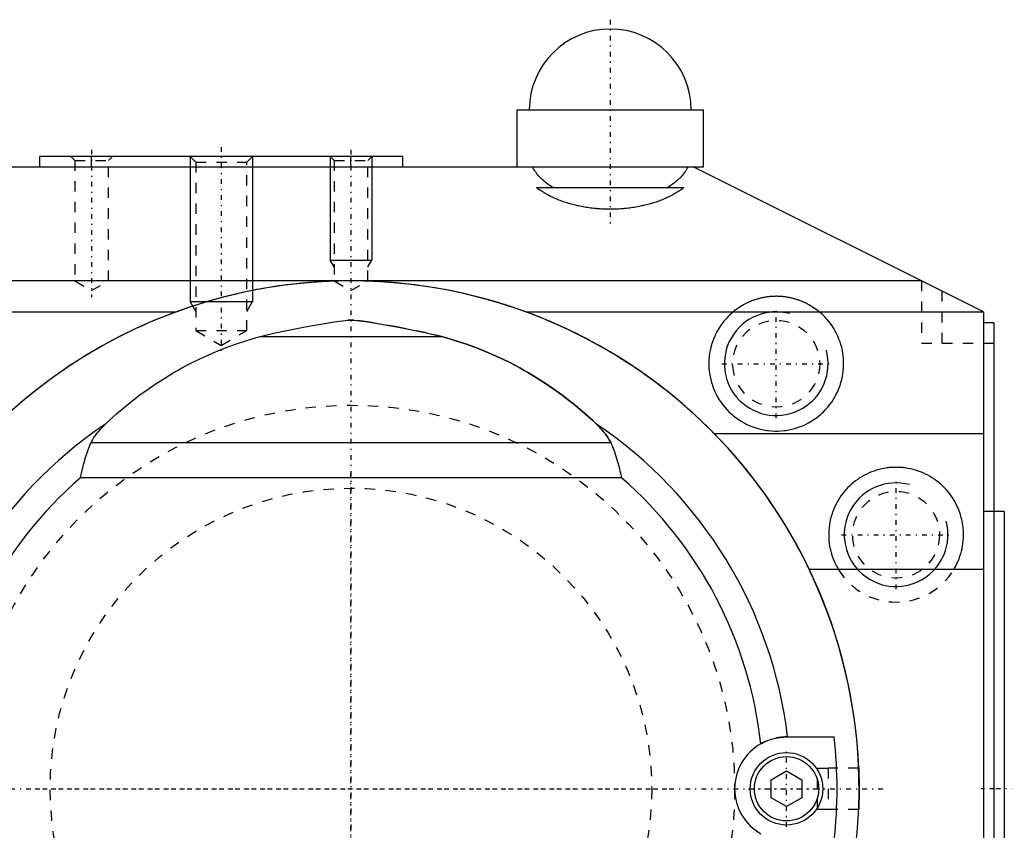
# Model space of a CAD drawing. Extents: x -202 to 415, y -1 to 644.
# Tile 7 of 9: x 68 to 163, y 566 to 644. Entities that reach past the tile are written whole.
import ezdxf

# ---------------------------------------------------------------- set-up
doc = ezdxf.new("R2010")
doc.units = 0
doc.linetypes.add('CENTER', pattern=[1.5, 0.45, -0.5, 0.05, -0.5])
doc.linetypes.add('DASHED', pattern=[2, 1, -1])
for name, color, linetype in [('AM_0', 7, 'CONTINUOUS'), ('AM_10', 7, 'CONTINUOUS'), ('AM_3', 7, 'DASHED'), ('AM_7', 7, 'CENTER')]:
    doc.layers.add(name, color=color, linetype=linetype)

msp = doc.modelspace()

# ---------------------------------------------------------------- linework, layer by layer
at = {"layer": 'AM_0', "color": 7, "linetype": 'CONTINUOUS'}
for p, q in [((116, 635.5), (116, 630)), ((116, 635.5), (134, 635.5)), ((134, 630), (134, 635.5)), ((70, 630), (70, 631)), ((105, 631), (70, 631)), ((75, 630), (75, 631)), ((100, 630), (100, 631)), ((105, 630), (105, 631)), ((41.309, 630), (134, 630)), ((161, 616), (133, 630)), ((117.893, 628), (132.107, 628)), ((155, 619), (32.649, 619)), ((83.082, 615.987), (46, 615.987)), ((161, 615.987), (116.918, 615.987)), ((161, 616), (161, 521)), ((99.713, 615.208), (100.287, 615.208)), ((162, 614.956), (161, 614.956)), ((162, 614.956), (162, 525)), ((91.258, 613.629), (108.742, 613.629)), ((161, 604.258), (135.034, 604.258)), ((74.952, 603.4), (125.048, 603.4)), ((126.083, 600), (73.917, 600)), ((163, 596.75), (162, 596.75)), ((163, 596.75), (163, 543.25)), ((161, 591.16), (144.196, 591.16)), ((142, 575), (146.606, 575)), ((140.51, 570.86), (142, 571.721)), ((142, 571.721), (143.49, 570.86)), ((140.51, 569.14), (140.51, 570.86)), ((143.49, 570.86), (143.49, 569.14)), ((142, 568.279), (140.51, 569.14)), ((143.49, 569.14), (142, 568.279))]:
    msp.add_line(p, q, dxfattribs=at)
for points in [[(119.488, 628.001, 0), (119.412, 628.048, 0), (119.263, 628.143, 0), (119.118, 628.24, 0), (119.047, 628.289, 0), (118.977, 628.339, 0), (118.842, 628.441, 0), (118.711, 628.545, 0), (118.585, 628.652, 0), (118.464, 628.76, 0), (118.348, 628.87, 0), (118.292, 628.926, 0), (118.237, 628.982, 0), (118.132, 629.096, 0), (118.031, 629.212, 0), (117.937, 629.329, 0), (117.847, 629.448, 0), (117.763, 629.569, 0), (117.724, 629.629, 0), (117.685, 629.69, 0), (117.613, 629.813, 0), (117.546, 629.938, 0), (117.515, 630, 0)], [(132.485, 630, 0), (132.454, 629.937, 0), (132.387, 629.813, 0), (132.315, 629.69, 0), (132.276, 629.629, 0), (132.236, 629.568, 0), (132.152, 629.448, 0), (132.063, 629.329, 0), (131.968, 629.211, 0), (131.868, 629.096, 0), (131.762, 628.982, 0), (131.707, 628.925, 0), (131.651, 628.869, 0), (131.535, 628.759, 0), (131.414, 628.65, 0), (131.288, 628.544, 0), (131.157, 628.44, 0), (131.021, 628.338, 0), (130.951, 628.288, 0), (130.88, 628.238, 0), (130.735, 628.141, 0), (130.586, 628.046, 0), (130.509, 628, 0)], [(132.107, 628, 0), (132.06, 627.964, 0), (131.965, 627.893, 0), (131.868, 627.823, 0), (131.819, 627.788, 0), (131.769, 627.754, 0), (131.668, 627.686, 0), (131.566, 627.619, 0), (131.461, 627.553, 0), (131.354, 627.488, 0), (131.246, 627.424, 0), (131.191, 627.393, 0), (131.136, 627.361, 0), (131.024, 627.3, 0), (130.91, 627.239, 0), (130.795, 627.18, 0), (130.678, 627.122, 0), (130.56, 627.065, 0), (130.5, 627.037, 0), (130.44, 627.009, 0), (130.318, 626.955, 0), (130.195, 626.902, 0), (130.133, 626.876, 0), (130.07, 626.85, 0), (129.944, 626.799, 0), (129.817, 626.75, 0), (129.752, 626.725, 0), (129.688, 626.701, 0), (129.558, 626.655, 0), (129.426, 626.609, 0), (129.293, 626.565, 0), (129.16, 626.522, 0), (129.024, 626.481, 0), (128.956, 626.46, 0), (128.888, 626.441, 0), (128.751, 626.402, 0), (128.612, 626.365, 0), (128.473, 626.329, 0), (128.332, 626.294, 0), (128.191, 626.261, 0), (128.12, 626.245, 0), (128.049, 626.23, 0), (127.906, 626.199, 0), (127.762, 626.171, 0), (127.617, 626.144, 0), (127.471, 626.118, 0), (127.325, 626.093, 0), (127.252, 626.082, 0), (127.178, 626.071, 0), (127.031, 626.049, 0), (126.882, 626.03, 0), (126.734, 626.011, 0), (126.585, 625.994, 0), (126.435, 625.979, 0), (126.36, 625.972, 0), (126.285, 625.965, 0), (126.135, 625.953, 0), (125.984, 625.942, 0), (125.833, 625.933, 0), (125.682, 625.925, 0), (125.531, 625.919, 0), (125.455, 625.917, 0), (125.379, 625.915, 0), (125.228, 625.912, 0), (125.076, 625.91, 0), (125, 625.91, 0), (124.924, 625.91, 0), (124.772, 625.912, 0), (124.621, 625.915, 0), (124.545, 625.917, 0), (124.469, 625.919, 0), (124.318, 625.925, 0), (124.167, 625.933, 0), (124.016, 625.942, 0), (123.865, 625.953, 0), (123.715, 625.965, 0), (123.64, 625.972, 0), (123.565, 625.979, 0), (123.415, 625.994, 0), (123.266, 626.011, 0), (123.118, 626.03, 0), (122.969, 626.049, 0), (122.822, 626.071, 0), (122.748, 626.082, 0), (122.675, 626.093, 0), (122.529, 626.118, 0), (122.383, 626.144, 0), (122.238, 626.171, 0), (122.094, 626.199, 0), (121.951, 626.23, 0), (121.88, 626.245, 0), (121.809, 626.261, 0), (121.668, 626.294, 0), (121.527, 626.329, 0), (121.388, 626.365, 0), (121.249, 626.402, 0), (121.112, 626.441, 0), (121.044, 626.46, 0), (120.976, 626.481, 0), (120.84, 626.522, 0), (120.707, 626.565, 0), (120.574, 626.609, 0), (120.442, 626.655, 0), (120.312, 626.701, 0), (120.248, 626.725, 0), (120.183, 626.75, 0), (120.056, 626.799, 0), (119.93, 626.85, 0), (119.867, 626.876, 0), (119.805, 626.902, 0), (119.682, 626.955, 0), (119.56, 627.009, 0), (119.5, 627.037, 0), (119.44, 627.065, 0), (119.322, 627.122, 0), (119.205, 627.18, 0), (119.09, 627.239, 0), (118.976, 627.3, 0), (118.864, 627.361, 0), (118.809, 627.393, 0), (118.754, 627.424, 0), (118.646, 627.488, 0), (118.539, 627.553, 0), (118.434, 627.619, 0), (118.332, 627.686, 0), (118.231, 627.754, 0), (118.181, 627.788, 0), (118.132, 627.823, 0), (118.035, 627.893, 0), (117.94, 627.964, 0), (117.893, 628, 0)], [(91.258, 613.629, 0), (92.704, 613.977, 0), (95.582, 614.578, 0), (98.373, 615.037, 0), (99.713, 615.208, 0)], [(100.287, 615.208, 0), (101.627, 615.037, 0), (104.418, 614.578, 0), (107.296, 613.977, 0), (108.742, 613.629, 0)], [(76.334, 605.183, 0), (76.686, 605.516, 0), (77.403, 606.168, 0), (78.138, 606.798, 0), (78.511, 607.106, 0), (78.889, 607.408, 0), (79.655, 607.996, 0), (80.438, 608.562, 0), (81.235, 609.105, 0), (82.046, 609.626, 0), (82.87, 610.124, 0), (83.288, 610.364, 0), (83.708, 610.598, 0), (84.558, 611.048, 0), (85.42, 611.474, 0), (86.292, 611.875, 0), (87.175, 612.251, 0), (88.068, 612.602, 0), (88.517, 612.768, 0), (88.969, 612.928, 0), (89.879, 613.228, 0), (90.797, 613.502, 0), (91.258, 613.629, 0)], [(108.742, 613.629, 0), (109.203, 613.502, 0), (110.121, 613.228, 0), (111.031, 612.928, 0), (111.483, 612.768, 0), (111.932, 612.602, 0), (112.825, 612.251, 0), (113.708, 611.875, 0), (114.58, 611.474, 0), (115.442, 611.048, 0), (116.292, 610.598, 0), (116.712, 610.364, 0), (117.13, 610.124, 0), (117.954, 609.626, 0), (118.765, 609.105, 0), (119.562, 608.562, 0), (120.345, 607.996, 0), (121.111, 607.408, 0), (121.489, 607.106, 0), (121.862, 606.798, 0), (122.597, 606.168, 0), (123.314, 605.516, 0), (123.666, 605.183, 0)], [(74.952, 603.4, 0), (74.979, 603.457, 0), (75.035, 603.569, 0), (75.094, 603.674, 0), (75.124, 603.725, 0), (75.155, 603.776, 0), (75.219, 603.878, 0), (75.287, 603.98, 0), (75.357, 604.08, 0), (75.43, 604.18, 0), (75.506, 604.279, 0), (75.545, 604.328, 0), (75.585, 604.377, 0), (75.665, 604.475, 0), (75.748, 604.572, 0), (75.834, 604.668, 0), (75.921, 604.764, 0), (76.01, 604.858, 0), (76.055, 604.905, 0), (76.1, 604.952, 0), (76.192, 605.045, 0), (76.286, 605.138, 0), (76.334, 605.183, 0)], [(123.666, 605.183, 0), (123.714, 605.138, 0), (123.808, 605.045, 0), (123.9, 604.952, 0), (123.945, 604.905, 0), (123.99, 604.858, 0), (124.079, 604.764, 0), (124.166, 604.668, 0), (124.252, 604.572, 0), (124.335, 604.475, 0), (124.415, 604.377, 0), (124.455, 604.328, 0), (124.494, 604.279, 0), (124.57, 604.18, 0), (124.643, 604.08, 0), (124.713, 603.98, 0), (124.781, 603.878, 0), (124.845, 603.776, 0), (124.876, 603.725, 0), (124.906, 603.674, 0), (124.965, 603.569, 0), (125.021, 603.457, 0), (125.048, 603.4, 0)], [(73.917, 600, 0), (73.917, 600, 0), (73.917, 600, 0), (73.917, 600, 0), (73.917, 600, 0), (73.916, 600, 0), (73.916, 600, 0), (73.916, 600, 0), (73.916, 600, 0), (73.916, 600, 0), (73.916, 600, 0), (73.916, 600, 0), (73.916, 600, 0), (73.916, 600, 0), (73.916, 600, 0), (73.916, 600, 0), (73.916, 600, 0), (73.916, 600, 0), (73.916, 600, 0), (73.916, 600, 0), (73.916, 600, 0), (73.916, 600, 0), (73.916, 600, 0), (73.916, 600, 0), (73.916, 600, 0), (73.916, 600, 0), (73.916, 600, 0), (73.916, 600, 0), (73.916, 600, 0), (73.916, 600, 0), (73.916, 600, 0), (73.916, 600, 0), (73.916, 600, 0), (73.915, 600, 0), (73.915, 600.001, 0), (73.915, 600.001, 0), (73.915, 600.001, 0), (73.915, 600.001, 0), (73.915, 600.001, 0), (73.915, 600.001, 0), (73.915, 600.001, 0), (73.915, 600.001, 0), (73.915, 600.001, 0), (73.915, 600.001, 0), (73.915, 600.001, 0), (73.915, 600.001, 0), (73.915, 600.001, 0), (73.915, 600.001, 0), (73.915, 600.001, 0), (73.915, 600.001, 0), (73.915, 600.001, 0), (73.915, 600.001, 0), (73.915, 600.001, 0), (73.915, 600.001, 0), (73.915, 600.001, 0), (73.915, 600.001, 0), (73.915, 600.001, 0), (73.915, 600.001, 0), (73.915, 600.002, 0), (73.915, 600.002, 0), (73.915, 600.002, 0), (73.915, 600.002, 0), (73.915, 600.003, 0), (73.915, 600.003, 0), (73.915, 600.004, 0), (73.915, 600.004, 0), (73.915, 600.005, 0), (73.915, 600.005, 0), (73.915, 600.006, 0), (73.915, 600.006, 0), (73.916, 600.007, 0), (73.916, 600.009, 0), (73.917, 600.017, 0), (73.919, 600.025, 0), (73.923, 600.043, 0), (73.93, 600.076, 0), (73.934, 600.093, 0), (73.938, 600.109, 0), (73.945, 600.143, 0), (73.952, 600.176, 0), (73.978, 600.293, 0), (74.024, 600.492, 0), (74.047, 600.592, 0), (74.071, 600.692, 0), (74.119, 600.89, 0), (74.169, 601.087, 0), (74.22, 601.282, 0), (74.272, 601.476, 0), (74.327, 601.669, 0), (74.355, 601.764, 0), (74.383, 601.859, 0), (74.441, 602.048, 0), (74.502, 602.235, 0), (74.564, 602.42, 0), (74.629, 602.603, 0), (74.696, 602.784, 0), (74.73, 602.874, 0), (74.765, 602.963, 0), (74.838, 603.14, 0), (74.913, 603.314, 0), (74.952, 603.4, 0)], [(125.048, 603.4, 0), (125.092, 603.303, 0), (125.176, 603.106, 0), (125.257, 602.907, 0), (125.296, 602.806, 0), (125.334, 602.704, 0), (125.409, 602.499, 0), (125.48, 602.291, 0), (125.549, 602.08, 0), (125.615, 601.866, 0), (125.678, 601.65, 0), (125.709, 601.541, 0), (125.74, 601.432, 0), (125.797, 601.219, 0), (125.849, 601.016, 0), (125.897, 600.824, 0), (125.94, 600.645, 0), (125.979, 600.479, 0), (125.997, 600.401, 0), (126.014, 600.327, 0), (126.045, 600.189, 0), (126.061, 600.116, 0), (126.065, 600.096, 0), (126.07, 600.077, 0), (126.072, 600.067, 0), (126.074, 600.058, 0), (126.08, 600.028, 0), (126.084, 600.01, 0), (126.084, 600.007, 0), (126.085, 600.004, 0), (126.085, 600.003, 0), (126.085, 600.003, 0), (126.085, 600.003, 0), (126.085, 600.002, 0), (126.085, 600.002, 0), (126.085, 600.002, 0), (126.085, 600.002, 0), (126.085, 600.002, 0), (126.085, 600.001, 0), (126.085, 600.001, 0), (126.085, 600.001, 0), (126.085, 600.001, 0), (126.085, 600.001, 0), (126.085, 600.001, 0), (126.085, 600.001, 0), (126.085, 600.001, 0), (126.085, 600.001, 0), (126.085, 600.001, 0), (126.085, 600.001, 0), (126.085, 600.001, 0), (126.085, 600.001, 0), (126.085, 600.001, 0), (126.085, 600.001, 0), (126.085, 600.001, 0), (126.085, 600.001, 0), (126.085, 600.001, 0), (126.085, 600.001, 0), (126.085, 600.001, 0), (126.085, 600.001, 0), (126.085, 600.001, 0), (126.085, 600.001, 0), (126.085, 600.001, 0), (126.085, 600.001, 0), (126.085, 600.001, 0), (126.085, 600.001, 0), (126.085, 600.001, 0), (126.085, 600, 0), (126.084, 600, 0), (126.084, 600, 0), (126.084, 600, 0), (126.084, 600, 0), (126.084, 600, 0), (126.084, 600, 0), (126.084, 600, 0), (126.084, 600, 0), (126.084, 600, 0), (126.084, 600, 0), (126.084, 600, 0), (126.084, 600, 0), (126.084, 600, 0), (126.084, 600, 0), (126.084, 600, 0), (126.084, 600, 0), (126.084, 600, 0), (126.084, 600, 0), (126.084, 600, 0), (126.084, 600, 0), (126.084, 600, 0), (126.084, 600, 0), (126.084, 600, 0), (126.084, 600, 0), (126.084, 600, 0), (126.084, 600, 0), (126.084, 600, 0), (126.084, 600, 0), (126.084, 600, 0), (126.084, 600, 0), (126.084, 600, 0), (126.084, 600, 0), (126.084, 600, 0), (126.084, 600, 0), (126.084, 600, 0), (126.084, 600, 0), (126.084, 600, 0), (126.084, 600, 0), (126.084, 600, 0), (126.084, 600, 0), (126.083, 600, 0), (126.083, 600, 0), (126.083, 600, 0), (126.083, 600, 0), (126.083, 600, 0), (126.083, 600, 0)], [(139.516, 574.339, 0), (139.591, 574.382, 0), (139.743, 574.462, 0), (139.896, 574.536, 0), (139.974, 574.571, 0), (140.051, 574.604, 0), (140.206, 574.667, 0), (140.361, 574.724, 0), (140.517, 574.775, 0), (140.67, 574.82, 0), (140.82, 574.859, 0), (140.894, 574.876, 0), (140.967, 574.892, 0), (141.11, 574.92, 0), (141.248, 574.943, 0), (141.382, 574.962, 0), (141.51, 574.976, 0), (141.632, 574.986, 0), (141.69, 574.99, 0), (141.746, 574.994, 0), (141.853, 574.998, 0), (141.953, 575, 0), (142, 575, 0)], [(148.959, 572, 0), (148.959, 572, 0), (148.959, 572, 0), (148.959, 571.999, 0), (148.959, 571.998, 0), (148.959, 571.998, 0), (148.959, 571.996, 0), (148.959, 571.994, 0), (148.96, 571.992, 0), (148.96, 571.989, 0), (148.96, 571.985, 0), (148.96, 571.984, 0), (148.96, 571.982, 0), (148.96, 571.978, 0), (148.96, 571.973, 0), (148.96, 571.968, 0), (148.961, 571.963, 0), (148.961, 571.957, 0), (148.961, 571.954, 0), (148.961, 571.951, 0), (148.961, 571.944, 0), (148.962, 571.937, 0), (148.962, 571.933, 0), (148.962, 571.929, 0), (148.962, 571.921, 0), (148.963, 571.913, 0), (148.963, 571.908, 0), (148.963, 571.904, 0), (148.963, 571.895, 0), (148.964, 571.885, 0), (148.964, 571.875, 0), (148.965, 571.864, 0), (148.965, 571.853, 0), (148.965, 571.848, 0), (148.965, 571.842, 0), (148.966, 571.83, 0), (148.966, 571.818, 0), (148.967, 571.806, 0), (148.967, 571.793, 0), (148.968, 571.779, 0), (148.968, 571.773, 0), (148.968, 571.766, 0), (148.969, 571.752, 0), (148.969, 571.737, 0), (148.97, 571.722, 0), (148.97, 571.707, 0), (148.971, 571.692, 0), (148.971, 571.684, 0), (148.971, 571.676, 0), (148.972, 571.66, 0), (148.972, 571.643, 0), (148.973, 571.626, 0), (148.974, 571.609, 0), (148.974, 571.592, 0), (148.974, 571.583, 0), (148.975, 571.574, 0), (148.975, 571.556, 0), (148.976, 571.538, 0), (148.976, 571.52, 0), (148.977, 571.501, 0), (148.978, 571.482, 0), (148.978, 571.473, 0), (148.978, 571.463, 0), (148.979, 571.444, 0), (148.979, 571.424, 0), (148.98, 571.414, 0), (148.98, 571.404, 0), (148.98, 571.384, 0), (148.981, 571.364, 0), (148.981, 571.353, 0), (148.982, 571.343, 0), (148.982, 571.322, 0), (148.983, 571.3, 0), (148.983, 571.278, 0), (148.984, 571.256, 0), (148.984, 571.233, 0), (148.985, 571.222, 0), (148.985, 571.211, 0), (148.986, 571.187, 0), (148.986, 571.164, 0), (148.987, 571.14, 0), (148.987, 571.116, 0), (148.988, 571.092, 0), (148.988, 571.079, 0), (148.988, 571.067, 0), (148.989, 571.042, 0), (148.989, 571.017, 0), (148.99, 570.991, 0), (148.99, 570.965, 0), (148.991, 570.939, 0), (148.991, 570.926, 0), (148.991, 570.913, 0), (148.992, 570.887, 0), (148.992, 570.86, 0), (148.993, 570.833, 0), (148.993, 570.806, 0), (148.994, 570.779, 0), (148.994, 570.765, 0), (148.994, 570.752, 0), (148.995, 570.724, 0), (148.995, 570.696, 0), (148.995, 570.669, 0), (148.996, 570.641, 0), (148.996, 570.613, 0), (148.996, 570.598, 0), (148.997, 570.584, 0), (148.997, 570.556, 0), (148.997, 570.528, 0), (148.997, 570.513, 0), (148.997, 570.499, 0), (148.998, 570.471, 0), (148.998, 570.442, 0), (148.998, 570.428, 0), (148.998, 570.413, 0), (148.998, 570.385, 0), (148.999, 570.356, 0), (148.999, 570.327, 0), (148.999, 570.298, 0), (148.999, 570.27, 0), (148.999, 570.255, 0), (148.999, 570.241, 0), (149, 570.212, 0), (149, 570.184, 0), (149, 570.155, 0), (149, 570.127, 0), (149, 570.098, 0), (149, 570.084, 0), (149, 570.07, 0), (149, 570.042, 0), (149, 570.014, 0), (149, 570, 0)], [(149, 570, 0), (149, 569.986, 0), (149, 569.958, 0), (149, 569.93, 0), (149, 569.916, 0), (149, 569.902, 0), (149, 569.873, 0), (149, 569.845, 0), (149, 569.816, 0), (149, 569.788, 0), (148.999, 569.759, 0), (148.999, 569.745, 0), (148.999, 569.73, 0), (148.999, 569.702, 0), (148.999, 569.673, 0), (148.999, 569.644, 0), (148.998, 569.615, 0), (148.998, 569.587, 0), (148.998, 569.572, 0), (148.998, 569.558, 0), (148.998, 569.529, 0), (148.997, 569.501, 0), (148.997, 569.487, 0), (148.997, 569.472, 0), (148.997, 569.444, 0), (148.997, 569.416, 0), (148.996, 569.402, 0), (148.996, 569.387, 0), (148.996, 569.359, 0), (148.995, 569.331, 0), (148.995, 569.304, 0), (148.995, 569.276, 0), (148.994, 569.248, 0), (148.994, 569.235, 0), (148.994, 569.221, 0), (148.993, 569.194, 0), (148.993, 569.167, 0), (148.992, 569.14, 0), (148.992, 569.113, 0), (148.991, 569.087, 0), (148.991, 569.074, 0), (148.991, 569.061, 0), (148.99, 569.035, 0), (148.99, 569.009, 0), (148.989, 568.983, 0), (148.989, 568.958, 0), (148.988, 568.933, 0), (148.988, 568.921, 0), (148.988, 568.908, 0), (148.987, 568.884, 0), (148.987, 568.86, 0), (148.986, 568.836, 0), (148.986, 568.813, 0), (148.985, 568.789, 0), (148.985, 568.778, 0), (148.984, 568.767, 0), (148.984, 568.744, 0), (148.983, 568.722, 0), (148.983, 568.7, 0), (148.982, 568.678, 0), (148.982, 568.657, 0), (148.981, 568.647, 0), (148.981, 568.636, 0), (148.98, 568.616, 0), (148.98, 568.596, 0), (148.98, 568.586, 0), (148.979, 568.576, 0), (148.979, 568.556, 0), (148.978, 568.537, 0), (148.978, 568.527, 0), (148.978, 568.518, 0), (148.977, 568.499, 0), (148.976, 568.48, 0), (148.976, 568.462, 0), (148.975, 568.444, 0), (148.975, 568.426, 0), (148.974, 568.417, 0), (148.974, 568.408, 0), (148.974, 568.391, 0), (148.973, 568.374, 0), (148.972, 568.357, 0), (148.972, 568.34, 0), (148.971, 568.324, 0), (148.971, 568.316, 0), (148.971, 568.308, 0), (148.97, 568.293, 0), (148.97, 568.278, 0), (148.969, 568.263, 0), (148.969, 568.248, 0), (148.968, 568.234, 0), (148.968, 568.227, 0), (148.968, 568.221, 0), (148.967, 568.207, 0), (148.967, 568.194, 0), (148.966, 568.182, 0), (148.966, 568.17, 0), (148.965, 568.158, 0), (148.965, 568.152, 0), (148.965, 568.147, 0), (148.965, 568.136, 0), (148.964, 568.125, 0), (148.964, 568.115, 0), (148.963, 568.105, 0), (148.963, 568.096, 0), (148.963, 568.092, 0), (148.963, 568.087, 0), (148.962, 568.079, 0), (148.962, 568.071, 0), (148.962, 568.067, 0), (148.962, 568.063, 0), (148.961, 568.056, 0), (148.961, 568.049, 0), (148.961, 568.046, 0), (148.961, 568.043, 0), (148.961, 568.037, 0), (148.96, 568.032, 0), (148.96, 568.027, 0), (148.96, 568.022, 0), (148.96, 568.018, 0), (148.96, 568.016, 0), (148.96, 568.015, 0), (148.96, 568.011, 0), (148.96, 568.008, 0), (148.959, 568.006, 0), (148.959, 568.004, 0), (148.959, 568.002, 0), (148.959, 568.002, 0), (148.959, 568.001, 0), (148.959, 568, 0), (148.959, 568, 0), (148.959, 568, 0)]]:
    msp.add_polyline3d(points, dxfattribs=at)
for radius in [3.5, 3.1]:
    msp.add_circle((142, 570), radius, dxfattribs=at)
for centre, radius, start, end in [((125, 635.5), 7.8, 0, 180), ((100, 570), 49, 348.61006, 191.01694), ((100, 570), 49, 2.33925, 90), ((100, 570), 45.209, 89.63611, 90.36389), ((100, 570), 42.402, 123.92691, 173.22804), ((100, 570), 42.402, 6.77196, 56.07309), ((100, 570), 39.753, 131.00513, 173.73339), ((100, 570), 39.753, 6.26661, 48.99487), ((100, 570), 46.873, 353.87656, 6.12344), ((142, 570), 5, 119.7892, 240.2108)]:
    msp.add_arc(centre, radius, start, end, dxfattribs=at)
at = {"layer": 'AM_10', "color": 7, "linetype": 'CONTINUOUS'}
for p, q in [((84.5, 631), (84.5, 617)), ((90.5, 631), (90.5, 617)), ((98, 631), (98, 621)), ((102, 631), (102, 621)), ((98.379, 620.344), (98, 621)), ((98, 621), (102, 621)), ((101.621, 620.344), (102, 621)), ((85.041, 616.062), (84.5, 617)), ((84.5, 617), (90.5, 617)), ((89.958, 616.062), (90.5, 617))]:
    msp.add_line(p, q, dxfattribs=at)
for centre in [(141.01, 611.01), (152.566, 594.512)]:
    msp.add_arc(centre, 5, 75, 15, dxfattribs=at)
at = {"layer": 'AM_3', "color": 6, "linetype": 'DASHED'}
for p, q in [((73, 631), (73.379, 630.621)), ((73.379, 630.621), (73.379, 619)), ((73.379, 630.621), (76.621, 630.621)), ((76.621, 630.621), (77, 631)), ((76.621, 619), (76.621, 630.621)), ((84.5, 631), (85.041, 630.458)), ((85.041, 630.458), (85.041, 614.2)), ((85.041, 630.458), (89.958, 630.458)), ((89.958, 630.458), (90.5, 631)), ((89.958, 614.2), (89.958, 630.458)), ((98, 631), (98.379, 630.621)), ((98.379, 630.621), (98.379, 619)), ((98.379, 630.621), (101.621, 630.621)), ((101.621, 630.621), (102, 631)), ((101.621, 619), (101.621, 630.621)), ((73.379, 619), (75, 618.064)), ((75, 618.064), (76.621, 619)), ((98.379, 619), (100, 618.064)), ((100, 618.064), (101.621, 619)), ((155, 619), (155, 613)), ((157, 613), (157, 618)), ((85.041, 614.2), (87.5, 612.781)), ((85.041, 614.2), (89.958, 614.2)), ((87.5, 612.781), (89.958, 614.2)), ((155, 613), (162, 613)), ((162, 596.75), (161, 596.75)), ((145, 568), (145, 572)), ((145, 572), (146, 572)), ((146, 572), (146, 568)), ((148.959, 572), (146, 572)), ((146, 568), (145, 568)), ((148.959, 568), (146, 568))]:
    msp.add_line(p, q, dxfattribs=at)
for points in [[(100, 619, 0), (99.92, 619, 0), (99.76, 618.999, 0), (99.6, 618.998, 0), (99.52, 618.998, 0), (99.44, 618.997, 0), (99.28, 618.995, 0), (99.12, 618.992, 0), (98.96, 618.989, 0), (98.801, 618.985, 0), (98.641, 618.981, 0), (98.561, 618.979, 0), (98.481, 618.976, 0), (98.321, 618.971, 0), (98.161, 618.965, 0), (98.001, 618.959, 0), (97.841, 618.952, 0), (97.682, 618.945, 0), (97.602, 618.941, 0), (97.522, 618.937, 0), (97.362, 618.929, 0), (97.203, 618.92, 0), (97.123, 618.915, 0), (97.043, 618.911, 0), (96.883, 618.901, 0), (96.724, 618.89, 0), (96.644, 618.885, 0), (96.564, 618.879, 0), (96.405, 618.868, 0), (96.245, 618.856, 0), (96.086, 618.843, 0), (95.926, 618.83, 0), (95.767, 618.817, 0), (95.687, 618.81, 0), (95.608, 618.803, 0), (95.448, 618.788, 0), (95.289, 618.773, 0), (94.732, 618.716, 0), (93.779, 618.604, 0), (92.829, 618.472, 0), (91.881, 618.323, 0), (91.408, 618.241, 0), (90.936, 618.154, 0), (89.995, 617.968, 0), (89.057, 617.762, 0), (88.124, 617.539, 0), (87.195, 617.297, 0), (86.271, 617.037, 0), (85.811, 616.901, 0), (85.353, 616.76, 0), (84.44, 616.464, 0), (83.533, 616.15, 0), (83.082, 615.987, 0)], [(116.918, 615.987, 0), (116.467, 616.15, 0), (115.56, 616.464, 0), (114.647, 616.76, 0), (114.189, 616.901, 0), (113.729, 617.037, 0), (112.805, 617.297, 0), (111.876, 617.539, 0), (110.943, 617.762, 0), (110.005, 617.968, 0), (109.064, 618.154, 0), (108.592, 618.241, 0), (108.119, 618.323, 0), (107.171, 618.472, 0), (106.221, 618.604, 0), (105.268, 618.716, 0), (104.711, 618.773, 0), (104.552, 618.788, 0), (104.392, 618.803, 0), (104.313, 618.81, 0), (104.233, 618.817, 0), (104.074, 618.83, 0), (103.914, 618.843, 0), (103.755, 618.856, 0), (103.595, 618.868, 0), (103.436, 618.879, 0), (103.356, 618.885, 0), (103.276, 618.89, 0), (103.117, 618.901, 0), (102.957, 618.911, 0), (102.877, 618.915, 0), (102.797, 618.92, 0), (102.638, 618.929, 0), (102.478, 618.937, 0), (102.398, 618.941, 0), (102.318, 618.945, 0), (102.159, 618.952, 0), (101.999, 618.959, 0), (101.839, 618.965, 0), (101.679, 618.971, 0), (101.519, 618.976, 0), (101.439, 618.979, 0), (101.359, 618.981, 0), (101.199, 618.985, 0), (101.04, 618.989, 0), (100.88, 618.992, 0), (100.72, 618.995, 0), (100.56, 618.997, 0), (100.48, 618.998, 0), (100.4, 618.998, 0), (100.24, 618.999, 0), (100.08, 619, 0), (100, 619, 0)], [(145.191, 615.987, 0), (144.995, 616.145, 0), (144.585, 616.439, 0), (144.153, 616.7, 0), (143.93, 616.817, 0), (143.892, 616.836, 0), (143.816, 616.873, 0), (143.74, 616.909, 0), (143.702, 616.926, 0), (143.664, 616.944, 0), (143.587, 616.977, 0), (143.509, 617.01, 0), (143.431, 617.042, 0), (143.353, 617.073, 0), (143.274, 617.103, 0), (143.235, 617.117, 0), (143.195, 617.132, 0), (143.116, 617.159, 0), (143.036, 617.186, 0), (142.956, 617.212, 0), (142.876, 617.236, 0), (142.795, 617.26, 0), (142.755, 617.271, 0), (142.714, 617.283, 0), (142.633, 617.304, 0), (142.551, 617.325, 0), (142.469, 617.344, 0), (142.387, 617.362, 0), (142.305, 617.38, 0), (142.264, 617.388, 0), (142.222, 617.396, 0), (142.14, 617.411, 0), (142.057, 617.425, 0), (141.974, 617.438, 0), (141.89, 617.45, 0), (141.807, 617.461, 0), (141.765, 617.466, 0), (141.723, 617.471, 0), (141.64, 617.479, 0), (141.556, 617.487, 0), (141.472, 617.494, 0), (141.388, 617.499, 0), (141.304, 617.503, 0), (141.262, 617.505, 0), (141.22, 617.507, 0), (141.136, 617.509, 0), (141.052, 617.51, 0), (141.01, 617.51, 0), (140.968, 617.51, 0), (140.884, 617.509, 0), (140.8, 617.507, 0), (140.758, 617.505, 0), (140.716, 617.503, 0), (140.632, 617.499, 0), (140.548, 617.494, 0), (140.464, 617.487, 0), (140.38, 617.479, 0), (140.297, 617.471, 0), (140.255, 617.466, 0), (140.213, 617.461, 0), (140.13, 617.45, 0), (140.046, 617.438, 0), (139.963, 617.425, 0), (139.88, 617.411, 0), (139.798, 617.396, 0), (139.756, 617.388, 0), (139.715, 617.38, 0), (139.633, 617.362, 0), (139.551, 617.344, 0), (139.469, 617.325, 0), (139.387, 617.304, 0), (139.306, 617.283, 0), (139.265, 617.271, 0), (139.225, 617.26, 0), (139.144, 617.236, 0), (139.064, 617.212, 0), (138.984, 617.186, 0), (138.904, 617.159, 0), (138.825, 617.132, 0), (138.785, 617.117, 0), (138.746, 617.103, 0), (138.667, 617.073, 0), (138.589, 617.042, 0), (138.511, 617.01, 0), (138.433, 616.977, 0), (138.356, 616.944, 0), (138.318, 616.926, 0), (138.28, 616.909, 0), (138.204, 616.873, 0), (138.128, 616.836, 0), (138.09, 616.817, 0), (137.867, 616.7, 0), (137.435, 616.439, 0), (137.025, 616.145, 0), (136.829, 615.987, 0)], [(83.082, 615.987, 0), (82.522, 615.777, 0), (81.405, 615.335, 0), (80.293, 614.862, 0), (79.74, 614.615, 0), (79.189, 614.361, 0), (78.093, 613.83, 0), (77.008, 613.271, 0), (75.936, 612.684, 0), (74.878, 612.07, 0), (73.835, 611.429, 0), (73.32, 611.1, 0), (72.809, 610.763, 0), (71.802, 610.073, 0), (70.814, 609.36, 0), (69.848, 608.624, 0), (68.904, 607.868, 0), (67.984, 607.094, 0), (67.533, 606.7, 0), (67.088, 606.302, 0), (66.219, 605.494, 0), (65.377, 604.673, 0), (64.966, 604.258, 0)], [(135.034, 604.258, 0), (134.623, 604.673, 0), (133.781, 605.494, 0), (132.912, 606.302, 0), (132.467, 606.7, 0), (132.016, 607.094, 0), (131.096, 607.868, 0), (130.152, 608.624, 0), (129.186, 609.36, 0), (128.198, 610.073, 0), (127.191, 610.763, 0), (126.68, 611.1, 0), (126.165, 611.429, 0), (125.122, 612.07, 0), (124.064, 612.684, 0), (122.992, 613.271, 0), (121.907, 613.83, 0), (120.811, 614.361, 0), (120.26, 614.615, 0), (119.707, 614.862, 0), (118.595, 615.335, 0), (117.478, 615.777, 0), (116.918, 615.987, 0)], [(136.829, 615.987, 0), (136.723, 615.896, 0), (136.52, 615.71, 0), (136.326, 615.517, 0), (136.232, 615.416, 0), (136.139, 615.314, 0), (135.959, 615.101, 0), (135.787, 614.879, 0), (135.624, 614.649, 0), (135.471, 614.411, 0), (135.327, 614.165, 0), (135.259, 614.04, 0), (135.194, 613.913, 0), (135.072, 613.654, 0), (134.962, 613.39, 0), (134.863, 613.122, 0), (134.776, 612.849, 0), (134.701, 612.573, 0), (134.668, 612.435, 0), (134.638, 612.295, 0), (134.588, 612.016, 0), (134.551, 611.736, 0), (134.536, 611.596, 0), (134.525, 611.456, 0), (134.512, 611.178, 0), (134.511, 610.901, 0), (134.515, 610.762, 0), (134.522, 610.621, 0), (134.545, 610.337, 0), (134.581, 610.05, 0), (134.631, 609.761, 0), (134.694, 609.473, 0), (134.772, 609.184, 0), (134.815, 609.041, 0), (134.863, 608.898, 0), (134.967, 608.615, 0), (135.085, 608.336, 0), (135.217, 608.063, 0), (135.361, 607.795, 0), (135.517, 607.535, 0), (135.599, 607.408, 0), (135.684, 607.283, 0), (135.863, 607.041, 0), (136.051, 606.808, 0), (136.247, 606.587, 0), (136.452, 606.376, 0), (136.666, 606.174, 0), (136.778, 606.076, 0), (136.893, 605.98, 0), (137.132, 605.794, 0), (137.381, 605.617, 0), (137.641, 605.451, 0), (137.91, 605.297, 0), (138.187, 605.155, 0), (138.328, 605.089, 0), (138.471, 605.026, 0), (138.761, 604.911, 0), (139.056, 604.811, 0), (139.355, 604.724, 0), (139.657, 604.652, 0), (139.959, 604.595, 0), (140.111, 604.572, 0), (140.262, 604.553, 0), (140.564, 604.525, 0), (140.862, 604.512, 0), (141.01, 604.51, 0), (141.158, 604.512, 0), (141.456, 604.525, 0), (141.758, 604.553, 0), (141.909, 604.572, 0), (142.061, 604.595, 0), (142.363, 604.652, 0), (142.665, 604.724, 0), (142.964, 604.811, 0), (143.259, 604.911, 0), (143.549, 605.026, 0), (143.692, 605.089, 0), (143.833, 605.155, 0), (144.11, 605.297, 0), (144.379, 605.451, 0), (144.639, 605.617, 0), (144.888, 605.794, 0), (145.127, 605.98, 0), (145.242, 606.076, 0), (145.354, 606.174, 0), (145.568, 606.376, 0), (145.773, 606.587, 0), (145.969, 606.808, 0), (146.157, 607.041, 0), (146.336, 607.283, 0), (146.421, 607.408, 0), (146.503, 607.535, 0), (146.659, 607.795, 0), (146.803, 608.063, 0), (146.935, 608.336, 0), (147.053, 608.615, 0), (147.157, 608.898, 0), (147.205, 609.041, 0), (147.248, 609.184, 0), (147.326, 609.473, 0), (147.389, 609.761, 0), (147.439, 610.05, 0), (147.475, 610.337, 0), (147.498, 610.621, 0), (147.505, 610.762, 0), (147.509, 610.901, 0), (147.508, 611.178, 0), (147.495, 611.456, 0), (147.484, 611.596, 0), (147.469, 611.736, 0), (147.432, 612.016, 0), (147.382, 612.295, 0), (147.352, 612.435, 0), (147.319, 612.573, 0), (147.244, 612.849, 0), (147.157, 613.122, 0), (147.058, 613.39, 0), (146.948, 613.654, 0), (146.826, 613.913, 0), (146.761, 614.04, 0), (146.693, 614.165, 0), (146.549, 614.411, 0), (146.396, 614.649, 0), (146.233, 614.879, 0), (146.061, 615.101, 0), (145.881, 615.314, 0), (145.788, 615.416, 0), (145.694, 615.517, 0), (145.5, 615.71, 0), (145.297, 615.896, 0), (145.191, 615.987, 0)], [(108.742, 613.629, 0), (107.296, 613.977, 0), (104.418, 614.578, 0), (101.627, 615.037, 0), (100.287, 615.208, 0)], [(123.666, 605.183, 0), (123.314, 605.516, 0), (122.597, 606.168, 0), (121.862, 606.798, 0), (121.489, 607.106, 0), (121.111, 607.408, 0), (120.345, 607.996, 0), (119.562, 608.562, 0), (118.765, 609.105, 0), (117.954, 609.626, 0), (117.13, 610.124, 0), (116.712, 610.364, 0), (116.292, 610.598, 0), (115.442, 611.048, 0), (114.58, 611.474, 0), (113.708, 611.875, 0), (112.825, 612.251, 0), (111.932, 612.602, 0), (111.483, 612.768, 0), (111.031, 612.928, 0), (110.121, 613.228, 0), (109.203, 613.502, 0), (108.742, 613.629, 0)], [(125.048, 603.4, 0), (125.021, 603.457, 0), (124.965, 603.569, 0), (124.906, 603.674, 0), (124.876, 603.725, 0), (124.845, 603.776, 0), (124.781, 603.878, 0), (124.713, 603.98, 0), (124.643, 604.08, 0), (124.57, 604.18, 0), (124.494, 604.279, 0), (124.455, 604.328, 0), (124.415, 604.377, 0), (124.335, 604.475, 0), (124.252, 604.572, 0), (124.166, 604.668, 0), (124.079, 604.764, 0), (123.99, 604.858, 0), (123.945, 604.905, 0), (123.9, 604.952, 0), (123.808, 605.045, 0), (123.714, 605.138, 0), (123.666, 605.183, 0)], [(144.196, 591.16, 0), (144.001, 591.561, 0), (143.601, 592.359, 0), (143.187, 593.149, 0), (142.975, 593.541, 0), (142.759, 593.931, 0), (142.316, 594.705, 0), (141.859, 595.472, 0), (141.389, 596.229, 0), (140.904, 596.978, 0), (140.406, 597.719, 0), (140.152, 598.085, 0), (139.895, 598.45, 0), (139.371, 599.171, 0), (138.833, 599.883, 0), (138.283, 600.585, 0), (137.72, 601.277, 0), (137.144, 601.958, 0), (136.852, 602.295, 0), (136.556, 602.629, 0), (135.956, 603.289, 0), (135.344, 603.938, 0), (135.034, 604.258, 0)], [(158.135, 591.16, 0), (158.199, 591.27, 0), (158.322, 591.492, 0), (158.436, 591.72, 0), (158.489, 591.835, 0), (158.54, 591.952, 0), (158.636, 592.187, 0), (158.722, 592.426, 0), (158.799, 592.669, 0), (158.866, 592.914, 0), (158.924, 593.162, 0), (158.949, 593.286, 0), (158.972, 593.411, 0), (159.01, 593.663, 0), (159.038, 593.915, 0), (159.057, 594.169, 0), (159.065, 594.423, 0), (159.064, 594.677, 0), (159.059, 594.805, 0), (159.052, 594.931, 0), (159.031, 595.185, 0), (159, 595.437, 0), (158.98, 595.563, 0), (158.959, 595.688, 0), (158.908, 595.937, 0), (158.847, 596.184, 0), (158.813, 596.307, 0), (158.777, 596.429, 0), (158.697, 596.67, 0), (158.608, 596.908, 0), (158.51, 597.143, 0), (158.402, 597.373, 0), (158.286, 597.599, 0), (158.224, 597.711, 0), (158.161, 597.821, 0), (158.027, 598.037, 0), (157.885, 598.248, 0), (157.735, 598.453, 0), (157.577, 598.652, 0), (157.411, 598.845, 0), (157.325, 598.939, 0), (157.238, 599.031, 0), (157.057, 599.21, 0), (156.87, 599.382, 0), (156.676, 599.547, 0), (156.476, 599.704, 0), (156.27, 599.853, 0), (156.165, 599.924, 0), (156.058, 599.994, 0), (155.841, 600.126, 0), (155.619, 600.25, 0), (155.393, 600.365, 0), (155.161, 600.471, 0), (154.926, 600.568, 0), (154.807, 600.613, 0), (154.688, 600.656, 0), (154.446, 600.734, 0), (154.201, 600.803, 0), (153.954, 600.862, 0), (153.704, 600.911, 0), (153.453, 600.951, 0), (153.327, 600.967, 0), (153.201, 600.981, 0), (152.947, 601.001, 0), (152.693, 601.011, 0), (152.566, 601.012, 0), (152.439, 601.011, 0), (152.185, 601.001, 0), (151.931, 600.981, 0), (151.805, 600.967, 0), (151.679, 600.951, 0), (151.427, 600.911, 0), (151.178, 600.862, 0), (150.931, 600.803, 0), (150.686, 600.734, 0), (150.444, 600.656, 0), (150.324, 600.613, 0), (150.205, 600.568, 0), (149.97, 600.471, 0), (149.739, 600.365, 0), (149.512, 600.25, 0), (149.29, 600.126, 0), (149.073, 599.994, 0), (148.967, 599.924, 0), (148.861, 599.853, 0), (148.655, 599.704, 0), (148.455, 599.547, 0), (148.262, 599.382, 0), (148.074, 599.21, 0), (147.894, 599.031, 0), (147.806, 598.939, 0), (147.721, 598.845, 0), (147.555, 598.652, 0), (147.397, 598.453, 0), (147.247, 598.248, 0), (147.105, 598.037, 0), (146.971, 597.821, 0), (146.907, 597.711, 0), (146.846, 597.599, 0), (146.729, 597.373, 0), (146.622, 597.143, 0), (146.524, 596.908, 0), (146.435, 596.67, 0), (146.355, 596.429, 0), (146.319, 596.307, 0), (146.285, 596.184, 0), (146.224, 595.937, 0), (146.173, 595.688, 0), (146.151, 595.563, 0), (146.132, 595.437, 0), (146.101, 595.185, 0), (146.079, 594.931, 0), (146.072, 594.805, 0), (146.068, 594.677, 0), (146.066, 594.423, 0), (146.075, 594.169, 0), (146.093, 593.915, 0), (146.122, 593.663, 0), (146.16, 593.411, 0), (146.182, 593.286, 0), (146.208, 593.162, 0), (146.265, 592.914, 0), (146.333, 592.669, 0), (146.409, 592.426, 0), (146.496, 592.187, 0), (146.591, 591.952, 0), (146.643, 591.835, 0), (146.696, 591.72, 0), (146.81, 591.492, 0), (146.932, 591.27, 0), (146.997, 591.16, 0)]]:
    msp.add_polyline3d(points, dxfattribs=at)
for centre, radius in [((141.01, 611.01), 4.188), ((100, 570), 37), ((100, 570), 29), ((100, 570), 29), ((152.566, 594.512), 4.188)]:
    msp.add_circle(centre, radius, dxfattribs=at)
for centre, radius, start, end in [((152.566, 594.512), 6.5, 211.04229, 328.95771), ((142, 570), 5, 90, 119.7892)]:
    msp.add_arc(centre, radius, start, end, dxfattribs=at)
at = {"layer": 'AM_7', "color": 4, "linetype": 'CENTER'}
for p, q in [((125, 644.2), (125, 624.4)), ((116.81, 635.5), (133.19, 635.5)), ((75, 631.647), (75, 617.417)), ((87.5, 631.911), (87.5, 611.87)), ((100, 631.647), (100, 518.55)), ((141.01, 605.76), (141.01, 616.26)), ((135.76, 611.01), (146.26, 611.01)), ((100, 539.55), (100, 600.45)), ((152.566, 589.262), (152.566, 599.762)), ((147.316, 594.512), (157.816, 594.512)), ((142, 566.325), (142, 573.675)), ((48.55, 570), (151.45, 570)), ((69.55, 570), (130.45, 570)), ((138.325, 570), (145.675, 570)), ((165.725, 570), (160.775, 570)), ((162.05, 570), (160.95, 570))]:
    msp.add_line(p, q, dxfattribs=at)

doc.saveas('drawing.dxf')
